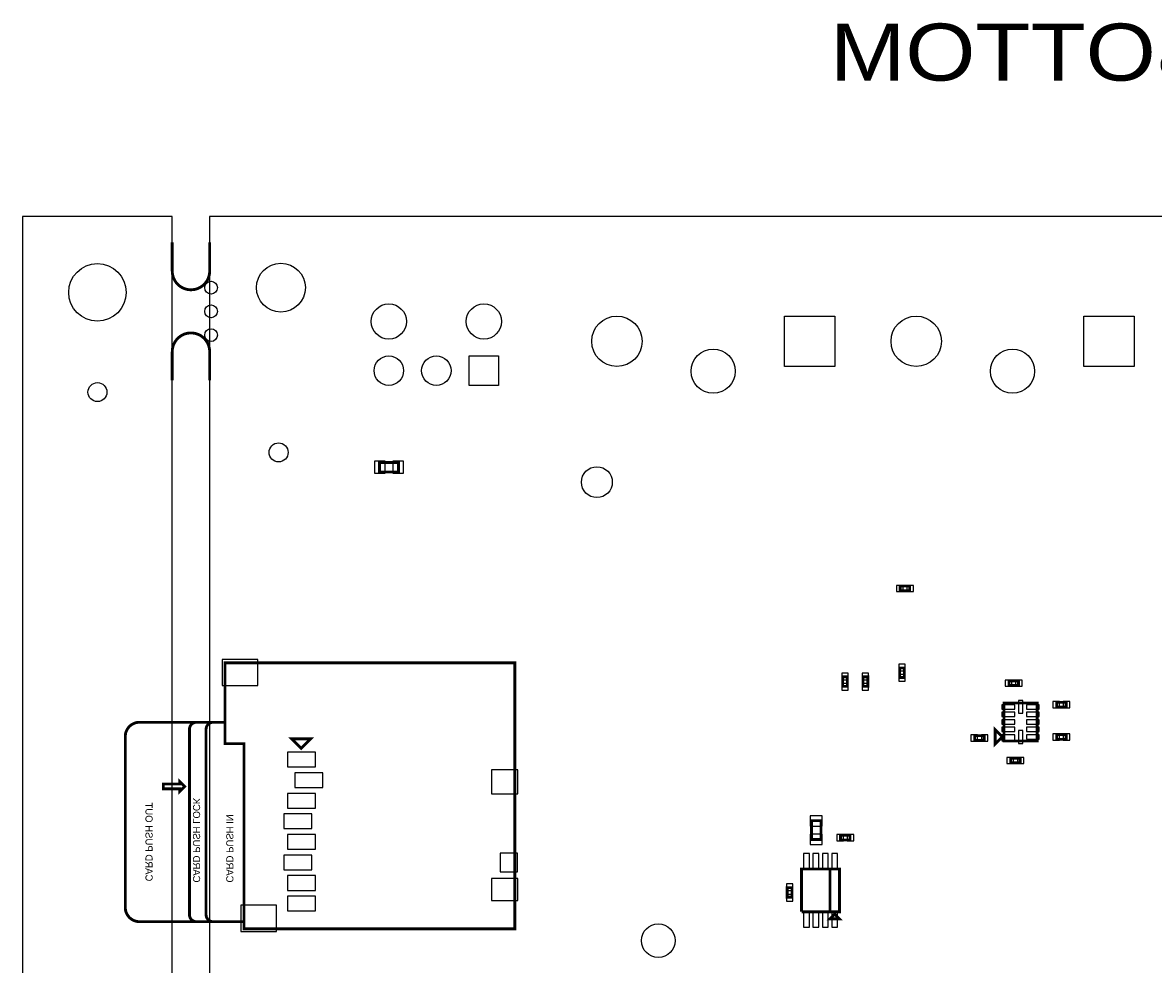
# Model space of a CAD drawing. Extents: x -394 to 5394, y -3 to 7808.
# Tile 8 of 10: x -394 to 1986, y 5825 to 7808. Entities that reach past the tile are written whole.
import ezdxf

# ---------------------------------------------------------------- set-up
doc = ezdxf.new("R2010")
doc.units = 0
for name, color, linetype in [('BG_OUTLINE', 95, 'CONTINUOUS'), ('PG_ASSEMBLY_BOTTOM', 52, 'CONTINUOUS'), ('PIN_BOTTOM', 1, 'CONTINUOUS')]:
    doc.layers.add(name, color=color, linetype=linetype)

msp = doc.modelspace()

# ---------------------------------------------------------------- linework, layer by layer
at = {"layer": 'BG_OUTLINE'}
msp.add_lwpolyline([(-78.74, 7400), (-393.7, 7400), (-393.7, 0), (-78.74, 0), (-78.74, 7400)], dxfattribs=at)
msp.add_lwpolyline([(5000, 0), (5000, 7400), (0, 7400), (0, 0)], close=True, dxfattribs=at)
at = {"layer": 'BG_OUTLINE', "const_width": 6}
for points in [[(-78.74, 7345.43), (-78.74, 7284.8, 0.414214), (-39.37, 7245.43, 0.414214), (0, 7284.8), (0, 7345.43)], [(-78.74, 7054.57), (-78.74, 7115.2, -0.414214), (-39.37, 7154.57, -0.414214), (0, 7115.2), (0, 7054.57)]]:
    msp.add_lwpolyline(points, format="xyb", dxfattribs=at)
at = {"layer": 'PG_ASSEMBLY_BOTTOM', "const_width": 6}
for points in [[(397.4, 6861.85), (357.4, 6861.85), (357.4, 6881.85), (397.4, 6881.85), (397.4, 6861.85)], [(1453.45, 6621.5), (1473.45, 6621.5), (1473.45, 6611.5), (1453.45, 6611.5), (1453.45, 6621.5)], [(642.4, 5899.67), (642.4, 6459.67), (32.4, 6459.67), (32.4, 6289.67), (72.4, 6289.67), (72.4, 5899.67), (642.4, 5899.67)], [(1452.19, 6428.99), (1452.19, 6448.99), (1462.19, 6448.99), (1462.19, 6428.99), (1452.19, 6428.99)], [(1332.21, 6410.34), (1332.21, 6430.34), (1342.21, 6430.34), (1342.21, 6410.34), (1332.21, 6410.34)], [(1375.21, 6410.34), (1375.21, 6430.34), (1385.21, 6430.34), (1385.21, 6410.34), (1375.21, 6410.34)], [(1702.38, 6412.1), (1682.38, 6412.1), (1682.38, 6422.1), (1702.38, 6422.1), (1702.38, 6412.1)], [(1782.7, 6376.59), (1802.7, 6376.59), (1802.7, 6366.59), (1782.7, 6366.59), (1782.7, 6376.59)], [(1671.78, 6375.35), (1741.78, 6375.35), (1741.78, 6295.35), (1671.78, 6295.35), (1671.78, 6375.35)], [(1630.21, 6296.38), (1610.21, 6296.38), (1610.21, 6306.38), (1630.21, 6306.38), (1630.21, 6296.38)], [(1653.49, 6288.85), (1653.49, 6318.85), (1668.49, 6303.85), (1653.49, 6288.85)], [(1782.7, 6308.72), (1802.7, 6308.72), (1802.7, 6298.72), (1782.7, 6298.72), (1782.7, 6308.72)], [(192.4, 6279.67), (212.4, 6299.67), (172.4, 6299.67), (192.4, 6279.67)], [(1705.98, 6249.19), (1685.98, 6249.19), (1685.98, 6259.19), (1705.98, 6259.19), (1705.98, 6249.19)], [(-52.6, 6199.67), (-62.6, 6189.67), (-62.6, 6194.67), (-97.6, 6194.67), (-97.6, 6204.67), (-62.6, 6204.67), (-62.6, 6209.67), (-52.6, 6199.67)], [(1286.69, 6127.59), (1286.69, 6087.59), (1266.69, 6087.59), (1266.69, 6127.59), (1286.69, 6127.59)], [(1327.84, 6096.79), (1347.84, 6096.79), (1347.84, 6086.79), (1327.84, 6086.79), (1327.84, 6096.79)], [(1245.74, 5935.61), (1245.74, 6025.61), (1325.74, 6025.61), (1325.74, 5935.61), (1305.74, 5935.61), (1305.74, 6025.61)], [(1305.74, 6025.61), (1305.74, 5935.61), (1245.74, 5935.61)], [(1215.71, 5966.26), (1215.71, 5986.26), (1225.71, 5986.26), (1225.71, 5966.26), (1215.71, 5966.26)], [(1315.74, 5930.61), (1325.74, 5920.61), (1305.74, 5920.61), (1315.74, 5930.61)]]:
    msp.add_lwpolyline(points, dxfattribs=at)
msp.add_lwpolyline([(72.4, 5914.67), (7.4, 5914.67, -0.414214), (-7.6, 5929.67), (-7.6, 6319.67, -0.414214), (7.4, 6334.67), (22.4, 6334.67), (-27.6, 6334.67, 0.414214), (-42.6, 6319.67), (-42.6, 5929.67, 0.414214), (-27.6, 5914.67), (37.4, 5914.67), (-147.6, 5914.67, -0.414214), (-177.6, 5944.67), (-177.6, 6304.67, -0.414214), (-147.6, 6334.67), (32.4, 6334.67)], format="xyb", dxfattribs=at)
at = {"layer": 'PIN_BOTTOM'}
for points in [[(1315.62, 7189.92), (1315.62, 7083.92), (1209.62, 7083.92), (1209.62, 7189.92)], [(1945.62, 7189.92), (1945.62, 7083.92), (1839.62, 7083.92), (1839.62, 7189.92)], [(546.11, 7044.16), (546.11, 7106.16), (608.11, 7106.16), (608.11, 7044.16)], [(369.11, 6859.35), (369.11, 6884.35), (347.11, 6884.35), (347.11, 6859.35)], [(407.69, 6859.35), (407.69, 6884.35), (385.69, 6884.35), (385.69, 6859.35)], [(1445.43, 6623), (1445.43, 6610), (1459.43, 6610), (1459.43, 6623)], [(1467.47, 6623), (1467.47, 6610), (1481.47, 6610), (1481.47, 6623)], [(26.28, 6412.01), (101.28, 6412.01), (101.28, 6467.01), (26.28, 6467.01)], [(1450.69, 6443.01), (1463.69, 6443.01), (1463.69, 6457.01), (1450.69, 6457.01)], [(1330.71, 6424.36), (1343.71, 6424.36), (1343.71, 6438.36), (1330.71, 6438.36)], [(1373.71, 6424.36), (1386.71, 6424.36), (1386.71, 6438.36), (1373.71, 6438.36)], [(1450.69, 6420.97), (1463.69, 6420.97), (1463.69, 6434.97), (1450.69, 6434.97)], [(1330.71, 6402.32), (1343.71, 6402.32), (1343.71, 6416.32), (1330.71, 6416.32)], [(1373.71, 6402.32), (1386.71, 6402.32), (1386.71, 6416.32), (1373.71, 6416.32)], [(1688.36, 6410.6), (1688.36, 6423.6), (1674.36, 6423.6), (1674.36, 6410.6)], [(1710.4, 6410.6), (1710.4, 6423.6), (1696.4, 6423.6), (1696.4, 6410.6)], [(1711.28, 6353.54), (1711.28, 6380.54), (1702.28, 6380.54), (1702.28, 6353.54)], [(1694.49, 6371.35), (1667.49, 6371.35), (1667.49, 6362.35), (1694.49, 6362.35)], [(1694.49, 6355.6), (1667.49, 6355.6), (1667.49, 6346.6), (1694.49, 6346.6)], [(1746.07, 6371.35), (1719.07, 6371.35), (1719.07, 6362.35), (1746.07, 6362.35)], [(1746.07, 6355.6), (1719.07, 6355.6), (1719.07, 6346.6), (1746.07, 6346.6)], [(1774.68, 6378.09), (1774.68, 6365.09), (1788.68, 6365.09), (1788.68, 6378.09)], [(1796.72, 6378.09), (1796.72, 6365.09), (1810.72, 6365.09), (1810.72, 6378.09)], [(1694.49, 6339.85), (1667.49, 6339.85), (1667.49, 6330.85), (1694.49, 6330.85)], [(1746.07, 6339.85), (1719.07, 6339.85), (1719.07, 6330.85), (1746.07, 6330.85)], [(1616.19, 6294.88), (1616.19, 6307.88), (1602.19, 6307.88), (1602.19, 6294.88)], [(1638.23, 6294.88), (1638.23, 6307.88), (1624.23, 6307.88), (1624.23, 6294.88)], [(1694.49, 6324.1), (1667.49, 6324.1), (1667.49, 6315.1), (1694.49, 6315.1)], [(1694.49, 6308.39), (1667.49, 6308.39), (1667.49, 6295.39), (1694.49, 6295.39)], [(1711.28, 6290.16), (1711.28, 6317.16), (1702.28, 6317.16), (1702.28, 6290.16)], [(1746.07, 6324.1), (1719.07, 6324.1), (1719.07, 6315.1), (1746.07, 6315.1)], [(1746.07, 6308.35), (1719.07, 6308.35), (1719.07, 6299.35), (1746.07, 6299.35)], [(1774.68, 6310.22), (1774.68, 6297.22), (1788.68, 6297.22), (1788.68, 6310.22)], [(1796.72, 6310.22), (1796.72, 6297.22), (1810.72, 6297.22), (1810.72, 6310.22)], [(163.81, 6240.55), (222.81, 6240.55), (222.81, 6271.55), (163.81, 6271.55)], [(1691.96, 6247.69), (1691.96, 6260.69), (1677.96, 6260.69), (1677.96, 6247.69)], [(1714, 6247.69), (1714, 6260.69), (1700, 6260.69), (1700, 6247.69)], [(179.55, 6197.24), (238.55, 6197.24), (238.55, 6228.24), (179.55, 6228.24)], [(593.36, 6183.7), (648.36, 6183.7), (648.36, 6234.7), (593.36, 6234.7)], [(163.81, 6153.93), (222.81, 6153.93), (222.81, 6184.93), (163.81, 6184.93)], [(155.93, 6110.63), (214.93, 6110.63), (214.93, 6141.63), (155.93, 6141.63)], [(1289.19, 6137.88), (1264.19, 6137.88), (1264.19, 6115.88), (1289.19, 6115.88)], [(163.81, 6067.32), (222.81, 6067.32), (222.81, 6098.32), (163.81, 6098.32)], [(1289.19, 6099.3), (1264.19, 6099.3), (1264.19, 6077.3), (1289.19, 6077.3)], [(1319.82, 6098.29), (1319.82, 6085.29), (1333.82, 6085.29), (1333.82, 6098.29)], [(1341.86, 6098.29), (1341.86, 6085.29), (1355.86, 6085.29), (1355.86, 6098.29)], [(155.93, 6024.01), (214.93, 6024.01), (214.93, 6055.01), (155.93, 6055.01)], [(611.22, 6020.01), (648.22, 6020.01), (648.22, 6059.01), (611.22, 6059.01)], [(1250.21, 6025.13), (1262.21, 6025.13), (1262.21, 6058.13), (1250.21, 6058.13)], [(1269.9, 6025.13), (1281.9, 6025.13), (1281.9, 6058.13), (1269.9, 6058.13)], [(1289.58, 6025.13), (1301.58, 6025.13), (1301.58, 6058.13), (1289.58, 6058.13)], [(1309.27, 6025.13), (1321.27, 6025.13), (1321.27, 6058.13), (1309.27, 6058.13)], [(163.81, 5980.71), (222.81, 5980.71), (222.81, 6011.71), (163.81, 6011.71)], [(593.36, 5958.99), (648.36, 5958.99), (648.36, 6005.99), (593.36, 6005.99)], [(1214.21, 5980.28), (1227.21, 5980.28), (1227.21, 5994.28), (1214.21, 5994.28)], [(163.81, 5937.4), (222.81, 5937.4), (222.81, 5968.4), (163.81, 5968.4)], [(1214.21, 5958.24), (1227.21, 5958.24), (1227.21, 5972.24), (1214.21, 5972.24)], [(65.65, 5894.3), (140.65, 5894.3), (140.65, 5949.3), (65.65, 5949.3)], [(1250.21, 5903.09), (1262.21, 5903.09), (1262.21, 5936.09), (1250.21, 5936.09)], [(1269.9, 5903.09), (1281.9, 5903.09), (1281.9, 5936.09), (1269.9, 5936.09)], [(1289.58, 5903.09), (1301.58, 5903.09), (1301.58, 5936.09), (1289.58, 5936.09)], [(1309.27, 5903.09), (1321.27, 5903.09), (1321.27, 5936.09), (1309.27, 5936.09)]]:
    msp.add_lwpolyline(points, close=True, dxfattribs=at)
for centre, radius in [((-236.22, 7240), 60.5), ((150, 7250), 51.5), ((3, 7250), 13.5), ((3, 7200), 13.5), ((377.11, 7178.7), 37), ((577.11, 7178.7), 37), ((857.11, 7136.92), 53), ((1487.11, 7136.92), 53), ((3, 7150), 13.5), ((1059.86, 7073.93), 46.5), ((1689.86, 7073.93), 46.5), ((377.11, 7075.16), 31), ((477.11, 7075.16), 31), ((-236.22, 7030), 20), ((145.16, 6903.01), 20), ((815.04, 6840.28), 32.5), ((944.3, 5874.75), 35.5)]:
    msp.add_circle(centre, radius, dxfattribs=at)

# ---------------------------------------------------------------- texts
at = {"layer": 'PG_ASSEMBLY_BOTTOM', "text_generation_flag": 2, "width": 1.183333}
msp.add_text('PROC180E1 ASSEMBLY BOTTOM', height=120, dxfattribs=at).set_placement((4345, 7686))
at = {"layer": 'PG_ASSEMBLY_BOTTOM', "text_generation_flag": 2}
for s, p in [('CARD PUSH LOCK', (-35.1, 5997.17)), ('CARD PUSH OUT', (-135.1, 5999.67)), ('CARD PUSH IN', (34.9, 5997.17))]:
    msp.add_text(s, height=15, rotation=270, dxfattribs=at).set_placement(p)

doc.saveas('drawing.dxf')
